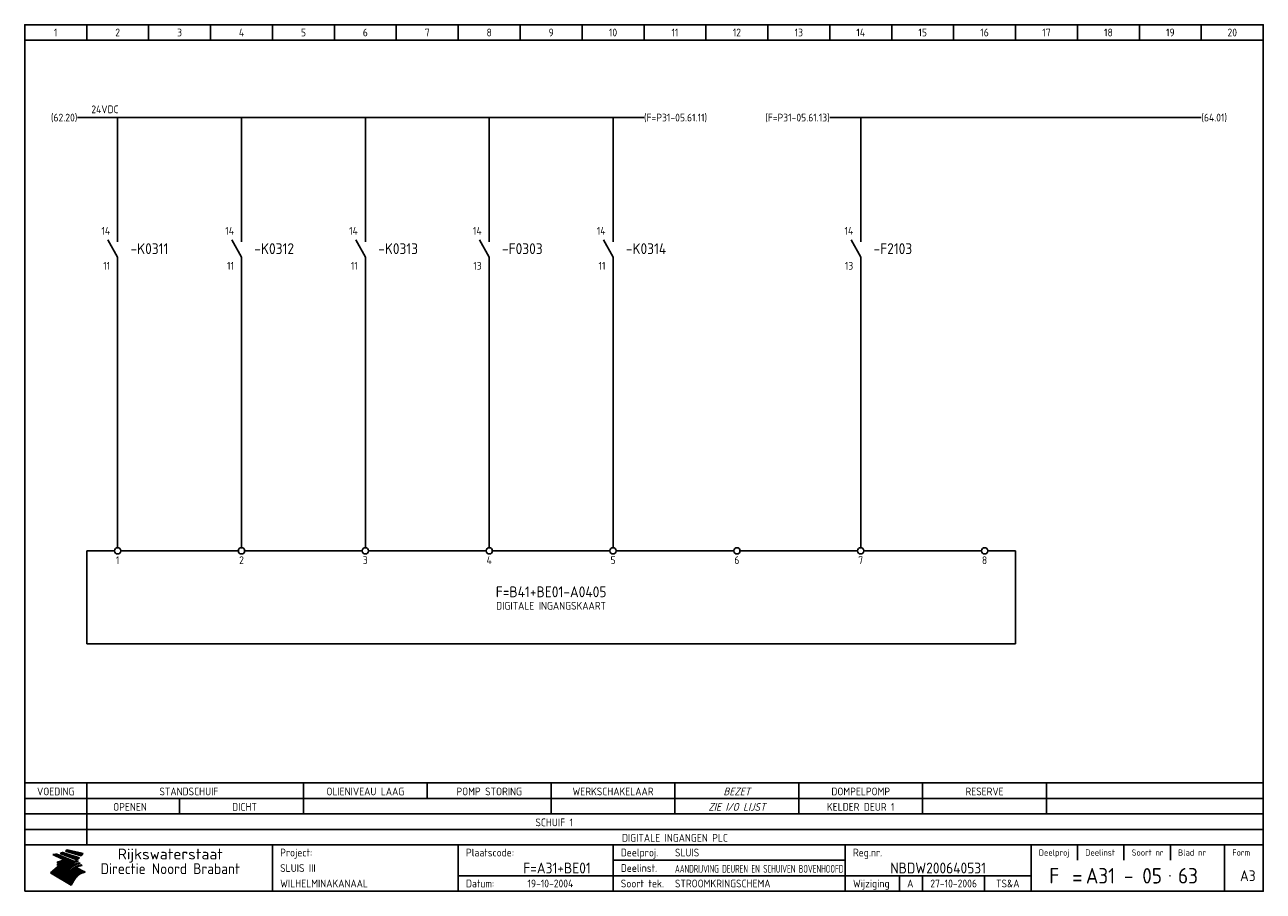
# Model space of a CAD drawing. Extents: x 10 to 410, y 10 to 290.
import ezdxf
from ezdxf.enums import TextEntityAlignment as Align

# ---------------------------------------------------------------- set-up
doc = ezdxf.new("R2010")
doc.units = 0
doc.header["$MEASUREMENT"] = 0
doc.header["$PDMODE"] = 1
for name, color, linetype in [('0-25', 7, 'CONTINUOUS'), ('0-35', 2, 'CONTINUOUS'), ('0-50', 3, 'CONTINUOUS'), ('B-25', 7, 'CONTINUOUS'), ('B-35', 2, 'CONTINUOUS'), ('S-25', 7, 'CONTINUOUS')]:
    doc.layers.add(name, color=color, linetype=linetype)
doc.styles.add('ISO', font='iso.shx')
doc.styles.get("Standard").update_dxf_attribs({"font": 'iso.shx'})

# ---------------------------------------------------------------- blocks, each defined once
blk = doc.blocks.new('0035')
at = {"layer": 'S-25'}
blk.add_circle((0, 0), 1, dxfattribs=at)
at = {"layer": 'B-25'}
blk.add_attdef('OM1', text='', height=2.5, dxfattribs=at).set_placement((0, -3.01), align=Align.MIDDLE)
blk = doc.blocks.new('0034')
at = {"layer": 'S-25'}
for p, q in [((0, 0), (0, -5)), ((0, -10), (-3.12, -4.38)), ((0, -10), (0, -15))]:
    blk.add_line(p, q, dxfattribs=at)
at = {"layer": 'B-25'}
for tag, p in [('KN1', (-2.43, -2.73)), ('KN2', (-2.43, -14.01))]:
    blk.add_attdef(tag, text='', height=2.5, dxfattribs=at).set_placement(p, align=Align.RIGHT)
blk.add_attdef('OM1', (4, -13.01), '', height=2.5, dxfattribs=at)
at = {"layer": 'B-35'}
blk.add_attdef('KT', (4.14, -8.99), '', height=3.5, dxfattribs=at)
blk = doc.blocks.new('KADERA3')
at = {"layer": '0-25'}
for p, q in [((30, 285), (30, 290)), ((50, 285), (50, 290)), ((70, 285), (70, 290)), ((90, 285), (90, 290)), ((110, 285), (110, 290)), ((130, 285), (130, 290)), ((150, 285), (150, 290)), ((170, 285), (170, 290)), ((190, 285), (190, 290)), ((210, 285), (210, 290)), ((230, 285), (230, 290)), ((250, 285), (250, 290)), ((270, 285), (270, 290)), ((290, 285), (290, 290)), ((310, 285), (310, 290)), ((330, 285), (330, 290)), ((350, 285), (350, 290)), ((370, 285), (370, 290)), ((390, 285), (390, 290)), ((10, 285), (410, 285)), ((410, 35), (10, 35)), ((410, 30), (10, 30)), ((350, 25), (350, 20)), ((365, 25), (365, 20)), ((380, 25), (380, 20)), ((200, 20), (275, 20)), ((150, 15), (335, 15)), ((292.5, 15), (292.5, 10)), ((300, 15), (300, 10)), ((320, 15), (320, 10))]:
    blk.add_line(p, q, dxfattribs=at)
at = {"layer": '0-25', "color": 7}
for p, q in [((19.1, 21.89), (25.12, 19)), ((19.1, 21.89), (25.12, 19)), ((19.17, 21.86), (20.7, 21.86)), ((19.29, 21.8), (20.83, 21.8)), ((19.4, 21.75), (20.96, 21.75)), ((19.52, 21.69), (21.09, 21.69)), ((19.64, 21.63), (21.22, 21.63)), ((19.74, 21.92), (20.56, 21.92)), ((19.75, 21.58), (21.36, 21.58)), ((19.87, 21.52), (21.49, 21.52)), ((19.99, 21.47), (21.62, 21.47)), ((20.11, 21.41), (21.75, 21.41)), ((20.22, 21.35), (21.88, 21.35)), ((20.25, 21.97), (20.43, 21.97)), ((20.34, 21.3), (22.02, 21.3)), ((20.38, 21.99), (26.02, 19.59)), ((20.38, 21.99), (26.02, 19.59)), ((20.46, 21.24), (22.15, 21.24)), ((20.57, 21.18), (22.28, 21.18)), ((20.69, 21.13), (22.41, 21.13)), ((20.81, 21.07), (22.55, 21.07)), ((20.92, 21.02), (22.68, 21.02)), ((21.04, 20.96), (22.81, 20.96)), ((21.16, 20.9), (22.94, 20.9)), ((21.27, 20.85), (23.07, 20.85)), ((21.39, 20.79), (23.21, 20.79)), ((21.47, 22.25), (26.83, 20.19)), ((21.47, 22.25), (26.83, 20.19)), ((21.49, 22.25), (23.07, 22.25)), ((21.51, 20.73), (23.34, 20.73)), ((21.6, 22.2), (23.25, 22.2)), ((21.63, 20.68), (23.47, 20.68)), ((21.65, 22.31), (22.89, 22.31)), ((21.74, 20.62), (23.6, 20.62)), ((21.75, 22.14), (23.42, 22.14)), ((21.8, 22.37), (22.71, 22.37)), ((21.86, 20.57), (23.73, 20.57)), ((21.9, 22.08), (23.6, 22.08)), ((21.94, 22.42), (22.53, 22.42)), ((21.98, 20.51), (23.87, 20.51)), ((22.04, 22.03), (23.78, 22.03)), ((22.06, 22.48), (22.36, 22.48)), ((22.09, 20.45), (24, 20.45)), ((22.18, 22.53), (27.65, 20.8)), ((22.18, 22.53), (27.65, 20.8)), ((22.19, 21.97), (23.96, 21.97)), ((22.21, 20.4), (24.13, 20.4)), ((22.33, 20.34), (24.26, 20.34)), ((22.34, 21.92), (24.13, 21.92)), ((22.37, 20), (23.08, 20)), ((22.44, 20.28), (24.4, 20.28)), ((22.48, 21.86), (24.31, 21.86)), ((22.49, 20.06), (23.04, 20.06)), ((22.56, 20.23), (24.53, 20.23)), ((22.61, 20.12), (22.93, 20.12)), ((22.63, 21.8), (24.49, 21.8)), ((22.68, 20.17), (24.66, 20.17)), ((22.71, 20.17), (22.82, 20.17)), ((23.11, 20.02), (22.77, 20.2)), ((23.11, 20.02), (22.77, 20.2)), ((22.78, 21.75), (24.67, 21.75)), ((22.79, 20.12), (24.79, 20.12)), ((22.91, 20.06), (24.92, 20.06)), ((22.92, 21.69), (24.85, 21.69)), ((23.03, 20), (25.06, 20)), ((23.07, 21.63), (25.02, 21.63)), ((23.14, 22.99), (28.22, 21.46)), ((23.14, 22.99), (28.22, 21.46)), ((23.15, 22.98), (25.33, 22.98)), ((23.22, 21.58), (25.2, 21.58)), ((23.23, 23.04), (25.09, 23.04)), ((23.32, 23.1), (24.84, 23.1)), ((23.34, 22.93), (25.57, 22.93)), ((23.36, 21.52), (25.38, 21.52)), ((23.4, 23.15), (24.6, 23.15)), ((23.49, 23.21), (24.36, 23.21)), ((23.51, 21.47), (25.56, 21.47)), ((23.52, 22.87), (25.81, 22.87)), ((23.57, 23.27), (24.12, 23.27)), ((23.64, 23.32), (23.87, 23.32)), ((23.66, 21.41), (25.74, 21.41)), ((23.7, 23.36), (28.82, 22.17)), ((23.7, 23.36), (28.82, 22.17)), ((23.71, 22.82), (26.06, 22.82)), ((23.8, 21.35), (25.91, 21.35)), ((23.9, 22.76), (26.3, 22.76)), ((23.95, 21.3), (26.09, 21.3)), ((24.09, 22.7), (26.54, 22.7)), ((24.09, 21.24), (26.27, 21.24)), ((24.24, 21.18), (26.45, 21.18)), ((24.27, 22.65), (26.78, 22.65)), ((24.39, 21.13), (26.62, 21.13)), ((24.46, 22.59), (27.03, 22.59)), ((24.53, 21.07), (26.8, 21.07)), ((24.65, 22.53), (27.27, 22.53)), ((24.68, 21.02), (26.98, 21.02)), ((24.83, 20.96), (27.16, 20.96)), ((24.84, 22.48), (27.51, 22.48)), ((24.97, 20.9), (27.34, 20.9)), ((25.02, 22.42), (27.75, 22.42)), ((25.12, 20.85), (27.51, 20.85)), ((25.21, 22.37), (28, 22.37)), ((25.27, 20.79), (27.63, 20.79)), ((25.4, 22.31), (28.24, 22.31)), ((25.41, 20.73), (27.57, 20.73)), ((25.56, 20.68), (27.51, 20.68)), ((25.58, 22.25), (28.48, 22.25)), ((25.71, 20.62), (27.44, 20.62)), ((25.77, 22.2), (28.72, 22.2)), ((25.85, 20.57), (27.37, 20.57)), ((25.96, 22.14), (28.79, 22.14)), ((26, 20.51), (27.29, 20.51)), ((26.15, 22.08), (28.75, 22.08)), ((26.15, 20.45), (27.22, 20.45)), ((26.29, 20.4), (27.14, 20.4)), ((26.33, 22.03), (28.71, 22.03)), ((26.44, 20.34), (27.06, 20.34)), ((26.52, 21.97), (28.66, 21.97)), ((26.59, 20.28), (26.97, 20.28)), ((26.71, 21.92), (28.62, 21.92)), ((26.73, 20.23), (26.89, 20.23)), ((26.9, 21.86), (28.57, 21.86)), ((27.08, 21.8), (28.52, 21.8)), ((27.27, 21.75), (28.48, 21.75)), ((27.46, 21.69), (28.43, 21.69)), ((27.65, 21.63), (28.38, 21.63)), ((27.83, 21.58), (28.33, 21.58)), ((28.02, 21.52), (28.28, 21.52)), ((28.21, 21.47), (28.22, 21.47)), ((20.58, 17.88), (18.3, 16)), ((20.58, 17.88), (18.3, 16)), ((24.94, 11.97), (18.3, 16)), ((24.94, 11.97), (18.3, 16)), ((18.31, 16.01), (20.96, 16.01)), ((18.38, 16.07), (21.46, 16.07)), ((18.45, 16.12), (21.88, 16.12)), ((18.52, 16.18), (22.15, 16.18)), ((18.59, 16.23), (22.38, 16.23)), ((18.65, 16.29), (22.58, 16.29)), ((18.72, 16.35), (22.75, 16.35)), ((18.79, 16.4), (22.91, 16.4)), ((18.86, 16.46), (20.6, 16.46)), ((18.93, 16.52), (20.6, 16.52)), ((18.99, 16.57), (20.6, 16.57)), ((19.06, 16.63), (20.6, 16.63)), ((19.13, 16.68), (20.6, 16.68)), ((19.2, 16.74), (20.6, 16.74)), ((19.27, 16.8), (20.6, 16.8)), ((19.33, 16.85), (21.07, 16.85)), ((19.4, 16.91), (21.55, 16.91)), ((19.47, 16.97), (21.88, 16.97)), ((19.54, 17.02), (22.13, 17.02)), ((19.61, 17.08), (22.34, 17.08)), ((19.67, 17.13), (20.6, 17.13)), ((19.74, 17.19), (20.6, 17.19)), ((19.81, 17.25), (20.6, 17.25)), ((19.88, 17.3), (20.6, 17.3)), ((19.95, 17.36), (20.6, 17.36)), ((20.01, 17.42), (20.6, 17.42)), ((20.08, 17.47), (20.93, 17.47)), ((20.15, 17.53), (21.26, 17.53)), ((20.22, 17.58), (21.51, 17.58)), ((20.29, 17.64), (21.72, 17.64)), ((20.35, 17.7), (21.9, 17.7)), ((20.42, 17.75), (22.07, 17.75)), ((20.49, 17.81), (22.22, 17.81)), ((20.56, 17.87), (22.36, 17.87)), ((20.6, 19.11), (20.58, 19.51)), ((20.6, 19.11), (20.58, 19.51)), ((20.58, 19.5), (22.09, 19.5)), ((20.58, 19.44), (21.95, 19.44)), ((20.59, 19.38), (21.79, 19.38)), ((20.59, 19.33), (21.62, 19.33)), ((20.59, 19.27), (21.42, 19.27)), ((20.6, 19.22), (21.2, 19.22)), ((20.6, 19.16), (20.93, 19.16)), ((20.6, 19.11), (20.69, 19.12)), ((20.6, 19.11), (20.69, 19.12)), ((20.6, 18.79), (20.77, 18.81)), ((20.6, 18.79), (20.77, 18.81)), ((20.6, 18.29), (20.6, 18.79)), ((20.6, 18.29), (20.6, 18.79)), ((20.6, 18.77), (22.46, 18.77)), ((20.6, 18.71), (22.33, 18.71)), ((20.6, 18.65), (22.19, 18.65)), ((20.6, 18.6), (22.04, 18.6)), ((20.6, 18.54), (21.87, 18.54)), ((20.6, 18.48), (21.68, 18.48)), ((20.6, 18.43), (21.46, 18.43)), ((20.6, 18.37), (21.21, 18.37)), ((20.6, 18.32), (20.87, 18.32)), ((20.6, 18.29), (20.88, 18.32)), ((20.6, 18.29), (20.88, 18.32)), ((20.6, 17.88), (20.86, 17.91)), ((20.6, 17.88), (20.86, 17.91)), ((20.6, 17.43), (20.97, 17.48)), ((20.6, 17.43), (20.97, 17.48)), ((20.6, 17.43), (20.6, 17.09)), ((20.6, 17.43), (20.6, 17.09)), ((20.6, 17.09), (21.26, 17.16)), ((20.6, 17.09), (21.26, 17.16)), ((20.6, 16.8), (21.37, 16.89)), ((20.6, 16.8), (21.37, 16.89)), ((20.6, 16.8), (20.6, 16.45)), ((20.6, 16.8), (20.6, 16.45)), ((20.6, 16.45), (21.56, 16.56)), ((20.6, 16.45), (21.56, 16.56)), ((20.6, 15.97), (21.67, 16.09)), ((20.6, 15.97), (21.67, 16.09)), ((20.7, 16.46), (23.06, 16.46)), ((20.9, 19.55), (22.23, 19.55)), ((20.9, 18.82), (22.59, 18.82)), ((20.98, 17.92), (22.5, 17.92)), ((21.02, 17.13), (22.53, 17.13)), ((21.19, 19.61), (22.35, 19.61)), ((21.2, 16.52), (23.2, 16.52)), ((21.32, 18.88), (22.71, 18.88)), ((21.32, 17.98), (22.62, 17.98)), ((21.42, 19.67), (22.47, 19.67)), ((21.47, 17.19), (22.7, 17.19)), ((21.59, 18.03), (22.74, 18.03)), ((21.61, 18.93), (22.82, 18.93)), ((21.62, 19.72), (22.59, 19.72)), ((21.72, 16.57), (23.32, 16.57)), ((21.77, 17.25), (22.85, 17.25)), ((21.8, 19.78), (22.69, 19.78)), ((21.8, 18.09), (22.85, 18.09)), ((21.84, 18.99), (22.92, 18.99)), ((21.96, 19.83), (22.79, 19.83)), ((21.99, 18.15), (22.95, 18.15)), ((22.01, 17.3), (22.99, 17.3)), ((22.03, 19.05), (23.03, 19.05)), ((22.1, 16.63), (23.44, 16.63)), ((22.11, 19.89), (22.89, 19.89)), ((22.16, 18.2), (23.05, 18.2)), ((22.21, 19.1), (23.12, 19.1)), ((22.21, 17.36), (23.12, 17.36)), ((22.24, 19.95), (22.99, 19.95)), ((22.31, 18.26), (23.15, 18.26)), ((22.36, 19.16), (23.22, 19.16)), ((22.38, 16.68), (23.56, 16.68)), ((22.39, 17.42), (23.24, 17.42)), ((22.45, 18.32), (23.24, 18.32)), ((22.51, 19.22), (23.3, 19.22)), ((22.56, 17.47), (23.36, 17.47)), ((22.59, 18.37), (23.33, 18.37)), ((22.6, 16.74), (23.66, 16.74)), ((22.64, 19.27), (23.39, 19.27)), ((22.71, 18.43), (23.42, 18.43)), ((22.71, 17.53), (23.47, 17.53)), ((22.77, 19.33), (23.47, 19.33)), ((22.79, 16.8), (23.77, 16.8)), ((22.83, 18.48), (23.5, 18.48)), ((22.84, 17.58), (23.57, 17.58)), ((22.89, 19.38), (23.55, 19.38)), ((22.94, 18.54), (23.58, 18.54)), ((22.96, 16.85), (23.86, 16.85)), ((22.97, 17.64), (23.67, 17.64)), ((23, 19.44), (23.63, 19.44)), ((23.04, 18.6), (23.66, 18.6)), ((23.1, 19.5), (23.72, 19.5)), ((23.1, 17.7), (23.77, 17.7)), ((23.12, 16.91), (23.96, 16.91)), ((23.14, 18.65), (23.74, 18.65)), ((23.15, 19.95), (25.19, 19.95)), ((23.21, 19.55), (23.8, 19.55)), ((23.21, 17.75), (23.86, 17.75)), ((23.21, 16.01), (28.9, 16.01)), ((23.24, 18.71), (23.82, 18.71)), ((23.26, 19.89), (25.32, 19.89)), ((23.26, 16.97), (24.05, 16.97)), ((23.3, 19.61), (23.88, 19.61)), ((23.32, 17.81), (23.95, 17.81)), ((23.33, 18.77), (23.91, 18.77)), ((23.37, 16.07), (29.08, 16.07)), ((23.38, 19.83), (25.45, 19.83)), ((23.39, 19.67), (23.81, 19.67)), ((23.39, 17.02), (24.14, 17.02)), ((23.42, 18.82), (23.99, 18.82)), ((23.42, 17.87), (24.03, 17.87)), ((23.45, 19.7), (23.58, 19.79)), ((23.45, 19.7), (23.58, 19.79)), ((23.48, 19.72), (23.7, 19.72)), ((23.5, 19.78), (25.58, 19.78)), ((23.51, 18.88), (24.07, 18.88)), ((23.51, 16.12), (29.27, 16.12)), ((23.52, 17.92), (24.11, 17.92)), ((23.52, 17.08), (24.22, 17.08)), ((23.54, 18.9), (24.3, 19.42)), ((23.54, 18.9), (24.3, 19.42)), ((23.56, 19.78), (23.59, 19.78)), ((23.56, 19.39), (23.9, 19.62)), ((23.56, 19.39), (23.9, 19.62)), ((23.58, 19.79), (23.9, 19.62)), ((23.58, 19.79), (23.9, 19.62)), ((23.59, 18.93), (24.15, 18.93)), ((23.61, 19.72), (25.72, 19.72)), ((23.62, 17.98), (24.2, 17.98)), ((23.63, 17.13), (24.3, 17.13)), ((23.65, 18.59), (24.62, 19.25)), ((23.65, 18.59), (24.62, 19.25)), ((29.41, 16.17), (23.65, 16.17)), ((23.67, 18.99), (24.23, 18.99)), ((23.71, 18.03), (24.28, 18.03)), ((23.73, 19.67), (25.85, 19.67)), ((23.75, 19.05), (24.32, 19.05)), ((23.75, 17.19), (24.38, 17.19)), ((23.77, 16.23), (29.47, 16.23)), ((23.79, 18.09), (24.36, 18.09)), ((23.83, 19.1), (24.4, 19.1)), ((23.85, 19.61), (25.98, 19.61)), ((23.85, 17.25), (24.46, 17.25)), ((23.88, 18.15), (24.44, 18.15)), ((23.89, 16.29), (29.36, 16.29)), ((23.92, 19.16), (24.48, 19.16)), ((23.94, 18.19), (25.23, 19.07)), ((23.94, 18.19), (25.23, 19.07)), ((23.95, 17.3), (24.55, 17.3)), ((23.96, 19.55), (25.96, 19.55)), ((23.96, 18.2), (24.53, 18.2)), ((24, 19.22), (24.56, 19.22)), ((24, 16.35), (29.24, 16.35)), ((24.04, 18.26), (24.61, 18.26)), ((24.05, 17.36), (24.63, 17.36)), ((24.06, 17.88), (25.34, 18.76)), ((24.06, 17.88), (25.34, 18.76)), ((24.08, 19.5), (25.88, 19.5)), ((24.08, 19.27), (24.58, 19.27)), ((24.11, 16.4), (29.13, 16.4)), ((24.13, 18.32), (24.69, 18.32)), ((24.14, 17.42), (24.71, 17.42)), ((24.16, 19.33), (24.47, 19.33)), ((24.2, 19.44), (25.79, 19.44)), ((24.21, 18.37), (24.77, 18.37)), ((24.21, 16.46), (29.02, 16.46)), ((24.23, 17.47), (24.79, 17.47)), ((24.24, 17.48), (25.52, 18.36)), ((24.24, 17.48), (25.52, 18.36)), ((24.25, 19.38), (24.36, 19.38)), ((24.29, 18.43), (24.85, 18.43)), ((24.3, 19.42), (24.62, 19.25)), ((24.3, 19.42), (24.62, 19.25)), ((24.31, 19.38), (25.71, 19.38)), ((24.31, 17.53), (24.87, 17.53)), ((24.31, 16.52), (28.91, 16.52)), ((24.35, 17.17), (25.64, 18.05)), ((24.35, 17.17), (25.64, 18.05)), ((24.37, 18.48), (24.94, 18.48)), ((24.39, 17.58), (24.96, 17.58)), ((24.4, 16.57), (28.79, 16.57)), ((24.43, 19.33), (25.62, 19.33)), ((24.45, 18.54), (25.02, 18.54)), ((24.47, 17.64), (25.04, 17.64)), ((24.49, 16.63), (28.68, 16.63)), ((24.54, 18.6), (25.1, 18.6)), ((24.55, 19.27), (25.54, 19.27)), ((24.56, 17.7), (25.12, 17.7)), ((24.57, 16.68), (28.57, 16.68)), ((24.62, 18.65), (25.18, 18.65)), ((24.63, 16.72), (25.91, 17.6)), ((24.63, 16.72), (25.91, 17.6)), ((24.64, 17.75), (25.2, 17.75)), ((24.66, 16.74), (28.45, 16.74)), ((24.67, 19.22), (25.45, 19.22)), ((24.7, 18.71), (25.27, 18.71)), ((24.72, 17.81), (25.29, 17.81)), ((24.74, 16.8), (28.34, 16.8)), ((24.78, 19.16), (25.37, 19.16)), ((24.78, 18.77), (25.34, 18.77)), ((24.8, 17.87), (25.37, 17.87)), ((24.82, 16.85), (28.23, 16.85)), ((24.87, 18.82), (25.4, 18.82)), ((24.89, 17.92), (25.45, 17.92)), ((24.9, 19.1), (25.28, 19.1)), ((24.9, 16.91), (28.11, 16.91)), ((24.95, 18.88), (25.45, 18.88)), ((24.97, 17.98), (25.53, 17.98)), ((24.99, 16.97), (28, 16.97)), ((25.02, 19.05), (25.2, 19.05)), ((25.03, 18.93), (25.51, 18.93)), ((25.05, 18.03), (25.61, 18.03)), ((25.07, 17.02), (27.89, 17.02)), ((25.11, 18.99), (25.57, 18.99)), ((26.02, 19.59), (25.12, 19)), ((26.02, 19.59), (25.12, 19)), ((25.13, 18.09), (25.68, 18.09)), ((25.15, 17.08), (27.77, 17.08)), ((25.19, 19.05), (25.63, 19.05)), ((25.21, 18.15), (25.75, 18.15)), ((25.23, 17.13), (27.66, 17.13)), ((25.26, 19.1), (25.7, 19.1)), ((25.3, 18.2), (25.82, 18.2)), ((25.31, 17.19), (27.55, 17.19)), ((25.33, 19.16), (25.77, 19.16)), ((25.38, 18.26), (25.89, 18.26)), ((25.39, 19.22), (25.85, 19.22)), ((25.4, 17.25), (27.43, 17.25)), ((25.46, 18.32), (25.97, 18.32)), ((25.47, 19.27), (25.93, 19.27)), ((25.48, 17.3), (27.32, 17.3)), ((25.54, 19.33), (26.03, 19.33)), ((25.54, 18.37), (26.06, 18.37)), ((25.56, 17.36), (27.21, 17.36)), ((25.62, 18.43), (26.14, 18.43)), ((25.63, 19.38), (26.13, 19.38)), ((25.64, 17.42), (27.1, 17.42)), ((25.7, 18.48), (26.24, 18.48)), ((25.72, 19.44), (26.24, 19.44)), ((25.73, 17.47), (26.98, 17.47)), ((25.79, 18.54), (26.34, 18.54)), ((25.81, 17.53), (26.87, 17.53)), ((25.82, 19.5), (26.36, 19.5)), ((25.89, 18.6), (26.46, 18.6)), ((25.89, 17.58), (26.76, 17.58)), ((25.93, 19.55), (26.53, 19.55)), ((25.96, 17.64), (26.64, 17.64)), ((25.99, 18.65), (26.58, 18.65)), ((26.04, 17.7), (26.59, 17.7)), ((26.06, 19.61), (26.85, 19.61)), ((26.1, 18.71), (26.72, 18.71)), ((26.12, 17.75), (26.67, 17.75)), ((26.2, 17.81), (26.76, 17.81)), ((26.21, 19.67), (27.23, 19.67)), ((26.23, 18.77), (26.89, 18.77)), ((26.29, 17.87), (26.86, 17.87)), ((26.37, 18.82), (27.09, 18.82)), ((26.39, 17.92), (26.97, 17.92)), ((26.44, 19.72), (27.18, 19.72)), ((26.49, 17.98), (27.09, 17.98)), ((26.53, 18.88), (27.34, 18.88)), ((26.56, 17.68), (29.54, 16.2)), ((26.56, 17.68), (29.54, 16.2)), ((26.6, 18.03), (27.22, 18.03)), ((26.72, 18.09), (27.38, 18.09)), ((26.73, 18.93), (27.66, 18.93)), ((26.85, 18.15), (27.56, 18.15)), ((26.99, 18.99), (27.9, 18.99)), ((27, 18.2), (27.8, 18.2)), ((27.13, 19.78), (27.25, 19.64)), ((27.13, 19.78), (27.25, 19.64)), ((27.18, 18.26), (28.13, 18.26)), ((27.26, 19.05), (27.84, 19.05)), ((27.39, 18.32), (28.47, 18.32)), ((27.7, 18.37), (28.49, 18.37)), ((27.78, 19.1), (27.93, 18.96)), ((27.78, 19.1), (27.93, 18.96)), ((28, 18.43), (28.44, 18.43)), ((28.29, 15.83), (29.54, 16.2)), ((28.29, 15.83), (29.54, 16.2)), ((28.39, 18.48), (28.54, 18.32)), ((28.39, 18.48), (28.54, 18.32)), ((29.54, 16.2), (29.45, 16.17)), ((29.54, 16.2), (29.45, 16.17)), ((29.46, 16.18), (29.47, 16.18)), ((18.38, 15.95), (20.6, 15.95)), ((18.47, 15.9), (20.6, 15.9)), ((18.57, 15.84), (20.6, 15.84)), ((18.66, 15.78), (20.6, 15.78)), ((18.75, 15.73), (20.6, 15.73)), ((18.85, 15.67), (20.6, 15.67)), ((18.94, 15.62), (20.6, 15.62)), ((19.03, 15.56), (27.83, 15.56)), ((19.12, 15.5), (27.75, 15.5)), ((19.22, 15.45), (27.66, 15.45)), ((19.31, 15.39), (27.58, 15.39)), ((19.4, 15.33), (27.5, 15.33)), ((19.49, 15.28), (27.43, 15.28)), ((19.59, 15.22), (27.36, 15.22)), ((19.68, 15.17), (27.29, 15.17)), ((19.77, 15.11), (27.22, 15.11)), ((19.86, 15.05), (27.15, 15.05)), ((19.96, 15), (27.09, 15)), ((20.05, 14.94), (27.02, 14.94)), ((20.14, 14.88), (26.96, 14.88)), ((20.24, 14.83), (26.9, 14.83)), ((20.33, 14.77), (26.84, 14.77)), ((20.42, 14.72), (26.79, 14.72)), ((20.51, 14.66), (26.73, 14.66)), ((20.6, 15.97), (20.6, 15.58)), ((20.6, 15.97), (20.6, 15.58)), ((20.6, 15.58), (21.95, 15.73)), ((20.6, 15.58), (21.95, 15.73)), ((20.61, 14.6), (26.68, 14.6)), ((20.7, 14.55), (26.62, 14.55)), ((20.79, 14.49), (26.57, 14.49)), ((20.88, 14.43), (26.52, 14.43)), ((20.94, 15.62), (27.92, 15.62)), ((20.98, 14.38), (26.47, 14.38)), ((21.07, 14.32), (26.42, 14.32)), ((21.16, 14.27), (26.38, 14.27)), ((21.25, 14.21), (26.33, 14.21)), ((21.35, 14.15), (26.29, 14.15)), ((21.44, 14.1), (26.24, 14.1)), ((21.45, 15.67), (28.01, 15.67)), ((21.53, 14.04), (26.2, 14.04)), ((21.63, 13.98), (26.16, 13.98)), ((21.72, 13.93), (26.12, 13.93)), ((21.81, 13.87), (26.08, 13.87)), ((21.9, 13.82), (26.04, 13.82)), ((21.96, 15.73), (28.11, 15.73)), ((22, 13.76), (26, 13.76)), ((22.09, 13.7), (25.96, 13.7)), ((22.18, 13.65), (25.93, 13.65)), ((22.27, 13.59), (25.89, 13.59)), ((22.34, 15.78), (28.21, 15.78)), ((22.37, 13.53), (25.86, 13.53)), ((22.46, 13.48), (25.82, 13.48)), ((22.55, 13.42), (25.79, 13.42)), ((22.62, 15.84), (28.33, 15.84)), ((22.65, 13.37), (25.76, 13.37)), ((22.74, 13.31), (25.73, 13.31)), ((22.83, 13.25), (25.69, 13.25)), ((22.84, 15.9), (28.52, 15.9)), ((22.92, 13.2), (25.66, 13.2)), ((23.02, 13.14), (25.63, 13.14)), ((23.04, 15.95), (28.71, 15.95)), ((23.11, 13.08), (25.59, 13.08)), ((23.2, 13.03), (25.56, 13.03)), ((23.29, 12.97), (25.53, 12.97)), ((23.39, 12.92), (25.5, 12.92)), ((23.48, 12.86), (25.46, 12.86)), ((23.57, 12.8), (25.43, 12.8)), ((23.66, 12.75), (25.4, 12.75)), ((23.76, 12.69), (25.36, 12.69)), ((23.85, 12.63), (25.33, 12.63)), ((23.94, 12.58), (25.3, 12.58)), ((24.04, 12.52), (25.26, 12.52)), ((24.13, 12.47), (25.23, 12.47)), ((24.22, 12.41), (25.2, 12.41)), ((24.31, 12.35), (25.17, 12.35)), ((24.41, 12.3), (25.13, 12.3)), ((24.5, 12.24), (25.1, 12.24)), ((24.59, 12.18), (25.07, 12.18)), ((24.68, 12.13), (25.03, 12.13)), ((24.78, 12.07), (25, 12.07)), ((24.87, 12.02), (24.97, 12.02)), ((24.94, 11.97), (25.81, 13.45)), ((24.94, 11.97), (25.81, 13.45))]:
    blk.add_line(p, q, dxfattribs=at)
for centre, radius, start, end in [((19.15, 29.7), 7.8, 269.6055, 279.0886), ((19.15, 29.7), 7.8, 269.6055, 279.0886), ((19.93, 25.38), 5.91, 276.3402, 298.7463), ((19.93, 25.38), 5.91, 276.3402, 298.7463), ((19.84, 25.09), 6.03, 278.129, 302.868), ((19.84, 25.09), 6.03, 278.129, 302.868), ((19.84, 27.26), 5.27, 288.0217, 296.3084), ((19.84, 27.26), 5.27, 288.0217, 296.3084), ((20.49, 27.56), 5.28, 300.0654, 307.393), ((20.49, 27.56), 5.28, 300.0654, 307.393), ((24.11, 24.7), 5.26, 301.1147, 312.2814), ((24.11, 24.7), 5.26, 301.1147, 312.2814), ((21.95, 27.32), 8.59, 316.9248, 323.1399), ((21.95, 27.32), 8.59, 316.9248, 323.1399), ((20.21, 23.78), 5.91, 273.6149, 304.3803), ((20.21, 23.78), 5.91, 273.6149, 304.3803), ((20.35, 24.56), 5.76, 274.164, 302.5474), ((20.35, 24.56), 5.76, 274.164, 302.5474), ((20.05, 24.28), 6.02, 277.9472, 305.7139), ((20.05, 24.28), 6.02, 277.9472, 305.7139), ((20.04, 23.49), 6.09, 278.8115, 306.4242), ((20.04, 23.49), 6.09, 278.8115, 306.4242), ((20.53, 23.07), 5.96, 277.0519, 304.973), ((20.53, 23.07), 5.96, 277.0519, 304.973), ((20.72, 22.76), 5.91, 276.3402, 304.3803), ((20.72, 22.76), 5.91, 276.3402, 304.3803), ((21.06, 22.34), 5.81, 274.9043, 303.1745), ((21.06, 22.34), 5.81, 274.9043, 303.1745), ((20.82, 22.06), 6.04, 278.1111, 305.8489), ((20.82, 22.06), 6.04, 278.1111, 305.8489), ((21.3, 21.6), 5.91, 276.3402, 304.3803), ((21.3, 21.6), 5.91, 276.3402, 304.3803), ((27.05, 17.17), 2.63, 107.4286, 133.7799), ((27.05, 17.17), 2.63, 107.4286, 133.7799), ((27.45, 16.91), 2.81, 110.4143, 138.7411), ((27.45, 16.91), 2.81, 110.4143, 138.7411), ((27.57, 15.64), 3.4, 98.1566, 126.9045), ((27.57, 15.64), 3.4, 98.1566, 126.9045), ((27.91, 15.54), 3.39, 100.5835, 132.088), ((27.91, 15.54), 3.39, 100.5835, 132.088), ((28.21, 14.74), 3.67, 95.7581, 128.7216), ((28.21, 14.74), 3.67, 95.7581, 128.7216), ((27.01, 16.84), 2.93, 87.7348, 104.8316), ((27.01, 16.84), 2.93, 87.7348, 104.8316), ((27.37, 15.71), 3.93, 91.7838, 103.2817), ((27.37, 15.71), 3.93, 91.7838, 103.2817), ((28.4, 15.05), 3.21, 96.3886, 125.0052), ((28.4, 15.05), 3.21, 96.3886, 125.0052), ((27.82, 16.31), 2.8, 90.634, 105.1984), ((27.82, 16.31), 2.8, 90.634, 105.1984), ((28.19, 15.04), 3.93, 93.8342, 103.2817), ((28.19, 15.04), 3.93, 93.8342, 103.2817), ((28.58, 15.69), 2.8, 93.8141, 105.1984), ((28.58, 15.69), 2.8, 93.8141, 105.1984), ((28.95, 14.41), 3.93, 96.0135, 103.2817), ((28.95, 14.41), 3.93, 96.0135, 103.2817), ((31.24, 10.26), 6.3, 117.9568, 149.6251), ((31.24, 10.26), 6.3, 117.9568, 149.6251)]:
    blk.add_arc(centre, radius, start, end, dxfattribs=at)
at = {"layer": '0-35'}
for p, q in [((90, 25), (90, 10)), ((150, 25), (150, 10)), ((200, 25), (200, 10)), ((275, 25), (275, 10)), ((335, 25), (335, 10)), ((397.5, 25), (397.5, 10))]:
    blk.add_line(p, q, dxfattribs=at)
at = {"layer": '0-50'}
for p, q in [((10, 25), (410, 25)), ((348.75, 15), (351.25, 15)), ((348.75, 13.5), (351.25, 13.5))]:
    blk.add_line(p, q, dxfattribs=at)
blk.add_lwpolyline([(10, 10), (410, 10), (410, 290), (10, 290)], close=True, dxfattribs=at)
at = {"layer": '0-50', "const_width": 0.25}
blk.add_lwpolyline([(379.75, 15, 1), (380, 15, 1)], format="xyb", close=True, dxfattribs=at)
at = {"layer": '0-25', "style": 'ISO'}
for s, height, p in [('Project:', 2.5, (92.5, 22.5)), ('Plaatscode:', 2.5, (152.5, 22.5)), ('Deelproj.', 2.5, (202.5, 22.5)), ('Reg.nr.', 2.5, (277.5, 22.5)), ('Deelproj', 2, (337.5, 22.5)), ('Deelinst', 2, (352.5, 22.5)), ('Soort nr', 2, (367.5, 22.5)), ('Blad nr', 2, (382.5, 22.5)), ('Form', 2, (400, 22.5)), ('Deelinst.', 2.5, (202.5, 17.5)), ('Datum:', 2.5, (152.5, 12.5)), ('Soort tek.', 2.5, (202.5, 12.5)), ('Wijziging', 2.5, (277.5, 12.5))]:
    blk.add_text(s, height=height, dxfattribs=at).set_placement(p, align=Align.MIDDLE_LEFT)
for tag, p in [('STR1', (20, 287.5)), ('STR2', (40, 287.5)), ('STR3', (60, 287.5)), ('STR4', (80, 287.5)), ('STR5', (100, 287.5)), ('STR6', (120, 287.5)), ('STR7', (140, 287.5)), ('STR8', (160, 287.5)), ('STR9', (180, 287.5)), ('STR10', (200, 287.5)), ('STR11', (220, 287.5)), ('STR12', (240, 287.5)), ('STR13', (260, 287.5)), ('STR14', (280, 287.5)), ('STR15', (300, 287.5)), ('STR16', (320, 287.5)), ('STR17', (340, 287.5)), ('STR18', (360, 287.5)), ('STR19', (380, 287.5)), ('STR20', (400, 287.5)), ('W', (180, 12.5)), ('Z', (310, 12.5)), ('Y', (327.5, 12.5))]:
    blk.add_attdef(tag, text='', height=2.5, dxfattribs=at).set_placement(p, align=Align.MIDDLE)
for tag, p in [('N', (220, 22.5)), ('B', (92.5, 17.5)), ('P', (220, 17.5)), ('C', (92.5, 12.5)), ('U', (220, 12.5)), ('REV', (295, 12.5))]:
    blk.add_attdef(tag, text='', height=2.5, dxfattribs=at).set_placement(p, align=Align.MIDDLE_LEFT)
at = {"layer": '0-35', "style": 'ISO', "width": 1.00614}
blk.add_text('Rijkswaterstaat', height=3.5, dxfattribs=at).set_placement((40, 20.28), (74, 20.28), align=Align.FIT)
at = {"layer": '0-35', "color": 2, "style": 'ISO', "width": 0.948867}
blk.add_text('Directie Noord Brabant', height=3.5, dxfattribs=at).set_placement((34.5, 15.53), (79.5, 15.53), align=Align.FIT)
at = {"layer": '0-35', "style": 'ISO'}
for tag, p in [('X', (178.5, 17.5)), ('FORM', (402.5, 15))]:
    blk.add_attdef(tag, text='', height=3.5, dxfattribs=at).set_placement(p, align=Align.MIDDLE_LEFT)
blk.add_attdef('RNR', text='', height=3.5, dxfattribs=at).set_placement((305, 17.5), align=Align.MIDDLE)
at = {"layer": '0-50', "style": 'ISO'}
for tag, p in [('M', (342.5, 15)), ('O', (365, 15))]:
    blk.add_attdef(tag, text='', height=5, dxfattribs=at).set_placement(p, align=Align.MIDDLE)
blk.add_attdef('Q', text='', height=5, dxfattribs=at).set_placement((382.5, 15), align=Align.MIDDLE_LEFT)

msp = doc.modelspace()

# ---------------------------------------------------------------- linework, layer by layer
at = {"layer": '0-25'}
for p, q in [((10, 45), (410, 45)), ((10, 40), (410, 40))]:
    msp.add_line(p, q, dxfattribs=at)
at = {"layer": 'S-25'}
for p, q in [((27, 260), (210, 260)), ((40, 224.88), (40, 260)), ((80, 219.88), (80, 260)), ((120, 219.88), (120, 260)), ((160, 219.88), (160, 260)), ((200, 219.88), (200, 260)), ((270, 260), (390, 260)), ((280, 219.88), (280, 260)), ((40, 224.88), (40, 259.88)), ((120, 219.88), (120, 259.88)), ((200, 219.88), (200, 259.88)), ((280, 219.88), (280, 259.88)), ((40, 209.88), (40, 121)), ((80, 209.88), (80, 121)), ((120, 209.88), (120, 121)), ((160, 121), (160, 209.88)), ((200, 209.88), (200, 121)), ((280, 209.88), (280, 121)), ((30, 90), (30, 120)), ((30, 120), (39, 120)), ((79, 120), (41, 120)), ((119, 120), (81, 120)), ((81, 120), (81, 120)), ((159, 120), (121, 120)), ((199, 120), (161, 120)), ((239, 120), (201, 120)), ((279, 120), (241, 120)), ((319, 120), (281, 120)), ((321, 120), (330, 120)), ((330, 120), (330, 90)), ((330, 90), (30, 90)), ((10, 45), (10, 25)), ((10, 45), (10, 25)), ((30, 45), (30, 25)), ((100, 45), (100, 35)), ((140, 45), (140, 40)), ((180, 45), (180, 35)), ((220, 45), (220, 35)), ((260, 45), (260, 35)), ((300, 45), (300, 35)), ((340, 45), (340, 35)), ((60, 40), (60, 35))]:
    msp.add_line(p, q, dxfattribs=at)
for p in [(168.25, 215), (168.25, 215), (168.25, 215), (175.5, 215), (175.5, 215), (175.5, 215), (182.75, 215), (182.75, 215), (182.75, 215), (180, 105), (40, 55), (180, 50), (180, 50)]:
    msp.add_point(p, dxfattribs=at)
at = {"layer": 'S-25', "linetype": 'Continuous'}
msp.add_point((85, 124.5), dxfattribs=at)
msp.add_point((85, 124.5), dxfattribs=at)

# ---------------------------------------------------------------- block references
at = {"layer": 'S-25'}
ref = msp.add_blockref('KADERA3', (0, 0), dxfattribs=at)
ref.add_attrib('B', 'SLUIS III', dxfattribs={"layer": '0-25', "height": 2.5, "style": 'ISO'}).set_placement((92.5, 17.5), align=Align.MIDDLE_LEFT)
ref.add_attrib('C', 'WILHELMINAKANAAL', dxfattribs={"layer": '0-25', "height": 2.5, "style": 'ISO'}).set_placement((92.5, 12.5), align=Align.MIDDLE_LEFT)
ref.add_attrib('N', 'SLUIS', dxfattribs={"layer": '0-25', "height": 2.5, "style": 'ISO'}).set_placement((220, 22.5), align=Align.MIDDLE_LEFT)
ref.add_attrib('U', 'STROOMKRINGSCHEMA', dxfattribs={"layer": '0-25', "height": 2.5, "style": 'ISO'}).set_placement((220, 12.5), align=Align.MIDDLE_LEFT)
ref.add_attrib('M', 'F', dxfattribs={"layer": '0-50', "height": 5, "style": 'ISO'}).set_placement((342.5, 15), align=Align.MIDDLE)
ref.add_attrib('O', 'A31 - 05', dxfattribs={"layer": '0-50', "height": 5, "style": 'ISO'}).set_placement((365, 15), align=Align.MIDDLE)
ref.add_attrib('Q', '63', dxfattribs={"layer": '0-50', "height": 5, "style": 'ISO'}).set_placement((382.5, 15), align=Align.MIDDLE_LEFT)
ref.add_attrib('X', 'F=A31+BE01', dxfattribs={"layer": '0-35', "height": 3.5, "style": 'ISO'}).set_placement((171, 17.5), align=Align.MIDDLE_LEFT)
ref.add_attrib('RNR', 'NBDW200640531', dxfattribs={"layer": '0-35', "height": 3.5, "style": 'ISO'}).set_placement((305, 17.5), align=Align.MIDDLE)
ref.add_attrib('W', '19-10-2004', dxfattribs={"layer": '0-25', "height": 2.5, "style": 'ISO'}).set_placement((179.75, 12.5), align=Align.MIDDLE)
ref.add_attrib('FORM', 'A3', dxfattribs={"layer": '0-35', "height": 3.5, "style": 'ISO'}).set_placement((402.5, 15), align=Align.MIDDLE_LEFT)
ref.add_attrib('REV', 'A', dxfattribs={"layer": '0-25', "height": 2.5, "style": 'ISO'}).set_placement((295, 12.5), align=Align.MIDDLE_LEFT)
ref.add_attrib('Z', '27-10-2006', dxfattribs={"layer": '0-25', "height": 2.5, "style": 'ISO'}).set_placement((310, 12.5), align=Align.MIDDLE)
ref.add_attrib('Y', 'TS&A', dxfattribs={"layer": '0-25', "height": 2.5, "style": 'ISO'}).set_placement((327.5, 12.5), align=Align.MIDDLE)
ref.add_attrib('STR1', '1', dxfattribs={"layer": '0-25', "height": 2.5, "style": 'ISO'}).set_placement((20, 287.5), align=Align.MIDDLE)
ref.add_attrib('STR2', '2', dxfattribs={"layer": '0-25', "height": 2.5, "style": 'ISO'}).set_placement((40, 287.5), align=Align.MIDDLE)
ref.add_attrib('STR3', '3', dxfattribs={"layer": '0-25', "height": 2.5, "style": 'ISO'}).set_placement((60, 287.5), align=Align.MIDDLE)
ref.add_attrib('STR4', '4', dxfattribs={"layer": '0-25', "height": 2.5, "style": 'ISO'}).set_placement((80, 287.5), align=Align.MIDDLE)
ref.add_attrib('STR5', '5', dxfattribs={"layer": '0-25', "height": 2.5, "style": 'ISO'}).set_placement((100, 287.5), align=Align.MIDDLE)
ref.add_attrib('STR6', '6', dxfattribs={"layer": '0-25', "height": 2.5, "style": 'ISO'}).set_placement((120, 287.5), align=Align.MIDDLE)
ref.add_attrib('STR7', '7', dxfattribs={"layer": '0-25', "height": 2.5, "style": 'ISO'}).set_placement((140, 287.5), align=Align.MIDDLE)
ref.add_attrib('STR8', '8', dxfattribs={"layer": '0-25', "height": 2.5, "style": 'ISO'}).set_placement((160, 287.5), align=Align.MIDDLE)
ref.add_attrib('STR9', '9', dxfattribs={"layer": '0-25', "height": 2.5, "style": 'ISO'}).set_placement((180, 287.5), align=Align.MIDDLE)
ref.add_attrib('STR10', '10', dxfattribs={"layer": '0-25', "height": 2.5, "style": 'ISO'}).set_placement((200, 287.5), align=Align.MIDDLE)
ref.add_attrib('STR11', '11', dxfattribs={"layer": '0-25', "height": 2.5, "style": 'ISO'}).set_placement((220, 287.5), align=Align.MIDDLE)
ref.add_attrib('STR12', '12', dxfattribs={"layer": '0-25', "height": 2.5, "style": 'ISO'}).set_placement((240, 287.5), align=Align.MIDDLE)
ref.add_attrib('STR13', '13', dxfattribs={"layer": '0-25', "height": 2.5, "style": 'ISO'}).set_placement((260, 287.5), align=Align.MIDDLE)
ref.add_attrib('STR14', '14', dxfattribs={"layer": '0-25', "height": 2.5, "style": 'ISO'}).set_placement((280, 287.5), align=Align.MIDDLE)
ref.add_attrib('STR15', '15', dxfattribs={"layer": '0-25', "height": 2.5, "style": 'ISO'}).set_placement((300, 287.5), align=Align.MIDDLE)
ref.add_attrib('STR16', '16', dxfattribs={"layer": '0-25', "height": 2.5, "style": 'ISO'}).set_placement((320, 287.5), align=Align.MIDDLE)
ref.add_attrib('STR17', '17', dxfattribs={"layer": '0-25', "height": 2.5, "style": 'ISO'}).set_placement((340, 287.5), align=Align.MIDDLE)
ref.add_attrib('STR18', '18', dxfattribs={"layer": '0-25', "height": 2.5, "style": 'ISO'}).set_placement((360, 287.5), align=Align.MIDDLE)
ref.add_attrib('STR19', '19', dxfattribs={"layer": '0-25', "height": 2.5, "style": 'ISO'}).set_placement((380, 287.5), align=Align.MIDDLE)
ref.add_attrib('STR20', '20', dxfattribs={"layer": '0-25', "height": 2.5, "style": 'ISO'}).set_placement((400, 287.5), align=Align.MIDDLE)
for name, p, values in [('0034', (40, 224.88), {'KT': '-K0311', 'KN1': '14', 'KN2': '11'}), ('0034', (80, 224.88), {'KT': '-K0312', 'KN1': '14', 'KN2': '11'}), ('0034', (120, 224.88), {'KT': '-K0313', 'KN1': '14', 'KN2': '11'}), ('0034', (160, 224.88), {'KT': '-F0303', 'KN1': '14', 'KN2': '13'}), ('0034', (200, 224.88), {'KT': '-K0314', 'KN1': '14', 'KN2': '11'}), ('0034', (280, 224.88), {'KT': '-F2103', 'KN1': '14', 'KN2': '13'}), ('0035', (40, 120), {'OM1': '1'}), ('0035', (80, 120), {'OM1': '2'}), ('0035', (120, 120), {'OM1': '3'}), ('0035', (160, 120), {'OM1': '4'}), ('0035', (200, 120), {'OM1': '5'}), ('0035', (240, 120), {'OM1': '6'}), ('0035', (280, 120), {'OM1': '7'}), ('0035', (320, 120), {'OM1': '8'})]:
    msp.add_blockref(name, p, dxfattribs=at).add_auto_attribs(values)

# ---------------------------------------------------------------- texts
at = {"layer": 'B-25', "style": 'ISO'}
for s, p in [('(62.20)', (27, 260)), ('(F=P31-05.61.13)', (270, 260))]:
    msp.add_text(s, height=2.5, dxfattribs=at).set_placement(p, align=Align.MIDDLE_RIGHT)
msp.add_text('24VDC', height=2.5, dxfattribs=at).set_placement((31.5, 261.42))
for s, p in [('(F=P31-05.61.11)', (210, 260)), ('(64.01)', (390, 260))]:
    msp.add_text(s, height=2.5, dxfattribs=at).set_placement(p, align=Align.MIDDLE_LEFT)
for s, p in [('DIGITALE INGANGSKAART', (180, 101)), ('VOEDING', (20, 41)), ('STANDSCHUIF', (63, 41)), ('OLIENIVEAU LAAG', (120, 41)), ('POMP STORING', (160, 41)), ('WERKSCHAKELAAR', (200, 41)), ('DOMPELPOMP', (280, 41)), ('RESERVE', (320, 41)), ('OPENEN', (44, 36)), ('DICHT', (81, 36)), ('KELDER DEUR 1', (280, 36)), ('SCHUIF 1', (181, 31)), ('DIGITALE INGANGEN PLC', (220, 26))]:
    msp.add_text(s, height=2.5, dxfattribs=at).set_placement(p, align=Align.CENTER)
at = {"layer": 'B-25', "style": 'ISO', "oblique": 15}
for s, p in [('BEZET', (240, 41)), ('ZIE I/O LIJST', (240, 36))]:
    msp.add_text(s, height=2.5, dxfattribs=at).set_placement(p, align=Align.CENTER)
at = {"layer": 'B-25', "style": 'ISO', "width": 0.801744}
msp.add_text('AANDRIJVING DEUREN EN SCHUIVEN BOVENHOOFD', height=2.5, dxfattribs=at).set_placement((220, 16), (274.4, 16), align=Align.FIT)
at = {"layer": 'B-35'}
msp.add_text('F=B41+BE01-A0405', height=3.5, dxfattribs=at).set_placement((180, 105), align=Align.CENTER)

doc.saveas('drawing.dxf')
